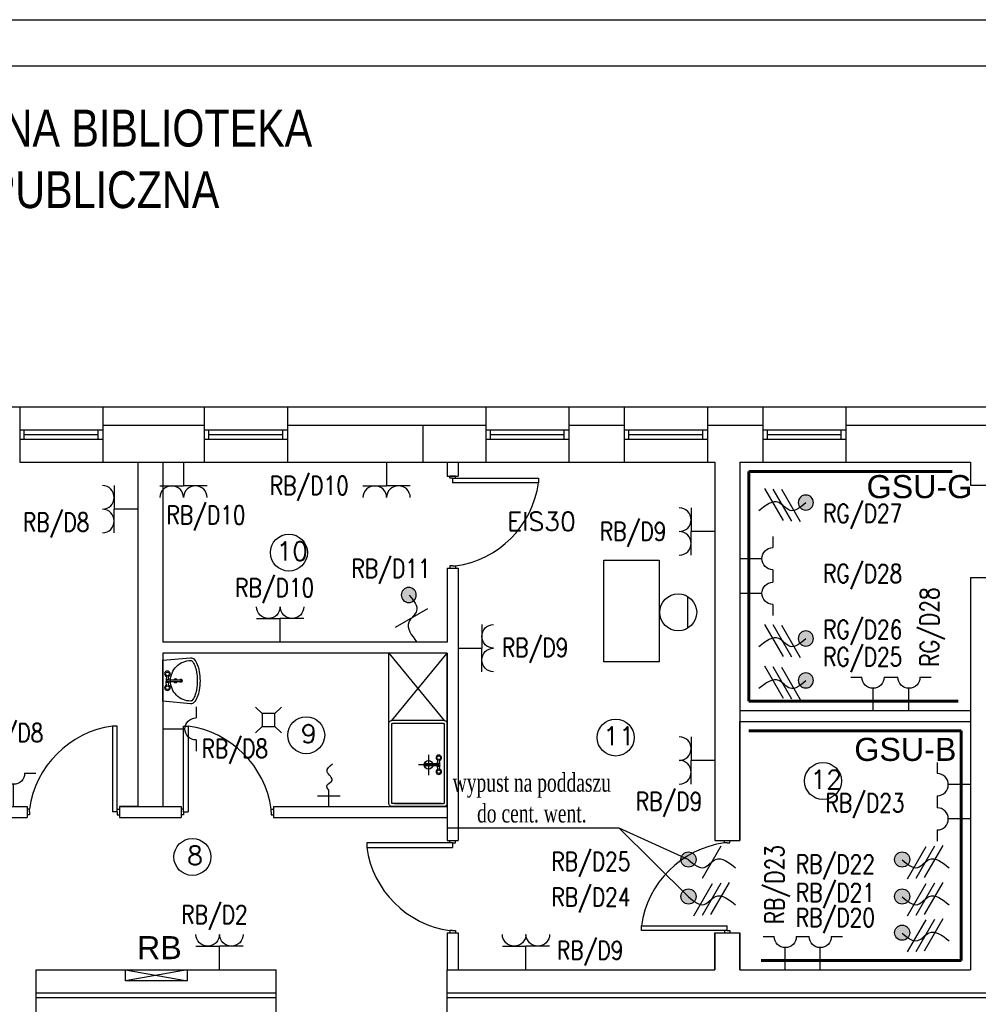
# Model space of a CAD drawing. Header units: inches. Extents: x 6268 to 12323, y 5221 to 42059.
# Tile 84 of 98: x 7491 to 8529, y 34825 to 35892. Entities that reach past the tile are written whole.
import ezdxf
from ezdxf.enums import TextEntityAlignment as Align

# ---------------------------------------------------------------- set-up
doc = ezdxf.new("R2010")
doc.units = ezdxf.units.IN
doc.header["$MEASUREMENT"] = 0
doc.layers.add('1DE-schemat ideowy', color=1, linetype='Continuous', lineweight=40)
doc.layers.add('2DE_NUMEL', color=1, linetype='Continuous', lineweight=20)
doc.layers.add('2DE_OBL2', color=1, linetype='Continuous')
doc.layers.add('CP_LINENORM', color=253, linetype='Continuous')
doc.styles.add('CP_ATTR', font='romans.shx')
doc.styles.add('Romans', font='romans.shx', dxfattribs={"width": 0.7})
doc.styles.get("Standard").update_dxf_attribs({"font": 'txt.shx'})

# ---------------------------------------------------------------- blocks, each defined once
blk = doc.blocks.new('CPEL_2580_1')
h = blk.add_hatch(color=256)
h.paths.add_polyline_path([(0.2, 0, 1), (-0.2, 0, 1)])
h.paths.add_polyline_path([(-0.092, -0.018), (-0.092, -0.018), (-0.092, -0.018), (-0.092, -0.018)], flags=24)
h.paths.add_polyline_path([(-0.092, -0.018), (-0.091, -0.018), (-0.091, -0.018), (-0.092, -0.018)], flags=24)
h.paths.add_polyline_path([(-0.092, -0.019), (-0.091, -0.019), (-0.091, -0.018), (-0.092, -0.018)], flags=24)
h.paths.add_polyline_path([(-0.092, -0.019), (-0.091, -0.019), (-0.091, -0.019), (-0.092, -0.019)], flags=24)
h.paths.add_polyline_path([(-0.092, -0.018), (-0.092, -0.018), (-0.092, -0.018), (-0.092, -0.018)], flags=24)
h.paths.add_polyline_path([(-0.092, -0.019), (-0.092, -0.019), (-0.092, -0.019), (-0.092, -0.019)], flags=24)
h.paths.add_polyline_path([(-0.092, -0.019), (-0.091, -0.019), (-0.091, -0.019), (-0.092, -0.019)], flags=24)
h.paths.add_polyline_path([(-0.092, -0.018), (-0.091, -0.018), (-0.091, -0.018), (-0.092, -0.018)], flags=24)
h.paths.add_polyline_path([(-0.092, -0.018), (-0.091, -0.018), (-0.091, -0.018), (-0.092, -0.018)], flags=24)
h.paths.add_polyline_path([(-0.092, -0.019), (-0.092, -0.019), (-0.092, -0.018), (-0.092, -0.018)], flags=24)
h.paths.add_polyline_path([(-0.092, -0.019), (-0.091, -0.019), (-0.091, -0.018), (-0.092, -0.018)], flags=24)
h.paths.add_polyline_path([(-0.092, -0.018), (-0.092, -0.018), (-0.092, -0.018), (-0.092, -0.018)], flags=24)
blk.add_circle((0, 0), 0.2)
at = {"linetype": 'ByBlock', "style": 'CP_ATTR', "flags": 9}
for tag, p in [('NAME', (-0.092, -0.018)), ('GROUP', (-0.092, -0.018)), ('NUMBER', (-0.092, -0.018)), ('PRODUCER', (-0.092, -0.018)), ('ARTICLE', (-0.092, -0.018)), ('CHARACTER', (-0.092, -0.018)), ('VOLTAGE', (-0.092, -0.019)), ('WEIGHT', (-0.092, -0.018)), ('OTHER', (-0.092, -0.018)), ('PN', (-0.092, -0.018)), ('TEMPERATURE', (-0.092, -0.018)), ('FLOW', (-0.092, -0.018)), ('PRODUCT-TYPE', (-0.092, -0.019)), ('ORDER-NO', (-0.092, -0.019)), ('POWER', (-0.092, -0.019)), ('QUANTITY', (-0.092, -0.019)), ('EQUIPMENT', (-0.092, -0.019)), ('DN', (-0.091, -0.019)), ('PRICE', (-0.091, -0.019))]:
    blk.add_attdef(tag, text='', height=0.00005, dxfattribs=at).set_placement(p, align=Align.MIDDLE_LEFT)
blk = doc.blocks.new('CPEL_25872')
for p in [(0, 0), (-0.4, -0.4), (0.4, -0.4)]:
    blk.add_line(p, (0, -0.4))
for centre, start in [((-0.2, -0.6), 360), ((0.2, -0.6), 0)]:
    blk.add_arc(centre, 0.2, start, 180)
at = {"linetype": 'ByBlock', "style": 'CP_ATTR', "flags": 9}
for tag, p in [('NAME', (-0.092, -0.018)), ('GROUP', (-0.092, -0.018)), ('NUMBER', (-0.092, -0.018)), ('PRODUCER', (-0.092, -0.018)), ('ARTICLE', (-0.092, -0.018)), ('CHARACTER', (-0.092, -0.018)), ('VOLTAGE', (-0.092, -0.019)), ('WEIGHT', (-0.092, -0.018)), ('OTHER', (-0.092, -0.018)), ('PRODUCT-TYPE', (-0.092, -0.019)), ('ORDER-NO', (-0.092, -0.019)), ('POWER', (-0.092, -0.019))]:
    blk.add_attdef(tag, text='', height=0.00005, dxfattribs=at).set_placement(p, align=Align.MIDDLE_LEFT)
blk = doc.blocks.new('CPEL_2588')
for p, q in [((0, 0), (0, -0.4)), ((-0.4, -0.6), (-0.2, -0.6)), ((0.2, -0.6), (0.4, -0.6))]:
    blk.add_line(p, q)
blk.add_arc((0, -0.6), 0.2, 360, 180)
at = {"linetype": 'ByBlock', "style": 'CP_ATTR', "flags": 9}
for tag, p in [('NAME', (-0.092, -0.018)), ('GROUP', (-0.092, -0.018)), ('NUMBER', (-0.092, -0.018)), ('PRODUCER', (-0.092, -0.018)), ('ARTICLE', (-0.092, -0.018)), ('CHARACTER', (-0.092, -0.018)), ('VOLTAGE', (-0.092, -0.019)), ('WEIGHT', (-0.092, -0.018)), ('OTHER', (-0.092, -0.018)), ('PRODUCT-TYPE', (-0.092, -0.019)), ('ORDER-NO', (-0.092, -0.019)), ('POWER', (-0.092, -0.019))]:
    blk.add_attdef(tag, text='', height=0.00005, dxfattribs=at).set_placement(p, align=Align.MIDDLE_LEFT)
blk = doc.blocks.new('cp_num_el')
at = {"linetype": 'ByBlock', "style": 'CP_ATTR', "width": 0.8, "flags": 12}
blk.add_attdef('VAL', (0, 0), '', height=1, dxfattribs=at)

msp = doc.modelspace()

# ---------------------------------------------------------------- linework, layer by layer
at = {"linetype": 'Continuous'}
msp.add_line((6468.073, 35842.31), (12118.073, 35842.31), dxfattribs=at)
for p, q in [((7292.543, 35472.907), (7490.543, 35472.907)), ((7490.543, 35472.907), (7490.543, 35412.907)), ((7490.543, 35472.907), (7580.543, 35472.907)), ((7580.543, 35472.907), (7690.543, 35472.907)), ((7580.543, 35472.907), (7580.543, 35412.907)), ((7690.543, 35472.907), (7690.543, 35412.907)), ((7690.543, 35472.907), (7780.543, 35472.907)), ((7780.543, 35472.907), (7995.543, 35472.907)), ((7780.543, 35472.907), (7780.543, 35412.907)), ((7995.543, 35472.907), (7995.543, 35412.907)), ((7995.543, 35472.907), (8085.543, 35472.907)), ((8085.543, 35472.907), (8145.543, 35472.907)), ((8085.543, 35472.907), (8085.543, 35412.907)), ((8145.543, 35472.907), (8145.543, 35412.907)), ((8145.543, 35472.907), (8235.543, 35472.907)), ((8235.543, 35472.907), (8295.543, 35472.907)), ((8235.543, 35472.907), (8235.543, 35412.907)), ((8295.543, 35472.907), (8295.543, 35412.907)), ((8295.543, 35472.907), (8385.543, 35472.907)), ((8385.543, 35472.907), (8580.543, 35472.907)), ((8385.543, 35472.907), (8385.543, 35412.907)), ((7580.543, 35452.907), (7690.543, 35452.907)), ((7780.543, 35452.907), (7995.543, 35452.907)), ((7927.543, 35412.907), (7927.543, 35452.907)), ((8085.543, 35452.907), (8145.543, 35452.907)), ((8235.543, 35452.907), (8295.543, 35452.907)), ((8385.543, 35452.907), (8560.543, 35452.907)), ((7490.543, 35447.907), (7580.543, 35447.907)), ((7495.543, 35437.907), (7495.543, 35447.907)), ((7495.543, 35442.907), (7575.543, 35442.907)), ((7575.543, 35437.907), (7575.543, 35447.907)), ((7690.543, 35447.907), (7780.543, 35447.907)), ((7695.543, 35437.907), (7695.543, 35447.907)), ((7695.543, 35442.907), (7775.543, 35442.907)), ((7775.543, 35437.907), (7775.543, 35447.907)), ((7995.543, 35447.907), (8085.543, 35447.907)), ((8000.543, 35437.907), (8000.543, 35447.907)), ((8000.543, 35442.907), (8080.543, 35442.907)), ((8080.543, 35437.907), (8080.543, 35447.907)), ((8145.543, 35447.907), (8235.543, 35447.907)), ((8150.543, 35437.907), (8150.543, 35447.907)), ((8150.543, 35442.907), (8230.543, 35442.907)), ((8230.543, 35437.907), (8230.543, 35447.907)), ((8295.543, 35447.907), (8385.543, 35447.907)), ((8300.543, 35437.907), (8300.543, 35447.907)), ((8300.543, 35442.907), (8380.543, 35442.907)), ((8380.543, 35437.907), (8380.543, 35447.907)), ((7490.543, 35437.907), (7580.543, 35437.907)), ((7490.543, 35437.907), (7495.543, 35437.907)), ((7690.543, 35437.907), (7780.543, 35437.907)), ((7690.543, 35437.907), (7695.543, 35437.907)), ((7995.543, 35437.907), (8085.543, 35437.907)), ((7995.543, 35437.907), (8000.543, 35437.907)), ((8145.543, 35437.907), (8235.543, 35437.907)), ((8145.543, 35437.907), (8150.543, 35437.907)), ((8295.543, 35437.907), (8385.543, 35437.907)), ((8295.543, 35437.907), (8300.543, 35437.907)), ((7490.543, 35412.907), (7580.543, 35412.907)), ((7580.543, 35412.907), (7618.543, 35412.907)), ((7580.543, 35412.907), (7618.543, 35412.907)), ((7618.543, 35412.907), (7618.543, 35310.907)), ((7618.543, 35412.907), (7618.543, 35310.907)), ((7618.543, 35412.907), (7645.543, 35412.907)), ((7645.543, 35412.907), (7690.543, 35412.907)), ((7645.543, 35412.907), (7645.543, 35310.907)), ((7645.543, 35412.907), (7690.543, 35412.907)), ((7690.543, 35412.907), (7780.543, 35412.907)), ((7780.543, 35412.907), (7995.543, 35412.907)), ((7780.543, 35412.907), (7995.543, 35412.907)), ((7953.543, 35412.907), (7953.543, 35397.907)), ((7953.543, 35412.907), (7953.543, 35397.907)), ((7965.543, 35412.907), (7965.543, 35397.907)), ((7995.543, 35412.907), (8085.543, 35412.907)), ((8085.543, 35412.907), (8145.543, 35412.907)), ((8145.543, 35412.907), (8235.543, 35412.907)), ((8235.543, 35412.907), (8243.543, 35412.907)), ((8243.543, 35412.907), (8243.543, 35002.907)), ((8270.543, 35412.907), (8295.543, 35412.907)), ((8270.543, 35412.907), (8270.543, 35002.907)), ((8295.543, 35412.907), (8385.543, 35412.907)), ((8385.543, 35412.907), (8520.543, 35412.907)), ((8520.543, 35412.907), (8520.543, 35387.907)), ((8520.543, 35412.907), (8520.543, 35387.907)), ((7953.543, 35397.907), (7965.543, 35397.907)), ((7956.543, 35395.407), (7956.543, 35397.907)), ((7962.543, 35397.907), (7956.543, 35397.907)), ((7962.543, 35395.407), (7962.543, 35397.907)), ((7959.543, 35395.407), (7956.543, 35395.407)), ((7959.543, 35395.407), (7959.543, 35390.407)), ((7959.543, 35395.407), (7962.543, 35395.407)), ((8052.543, 35390.407), (7959.543, 35390.407)), ((7962.543, 35395.407), (8052.543, 35395.407)), ((8052.543, 35395.407), (8052.543, 35390.407)), ((8520.543, 35387.907), (8580.543, 35387.907)), ((7645.543, 35314.424), (7645.543, 35217.907)), ((7618.543, 35310.907), (7618.543, 35039.907)), ((8123.416, 35196.573), (8123.416, 35306.573)), ((8123.416, 35306.573), (8183.416, 35306.573)), ((8183.416, 35306.573), (8183.416, 35196.573)), ((7953.543, 35297.907), (7953.543, 35217.907)), ((7953.543, 35297.907), (7965.543, 35297.907)), ((7959.543, 35300.407), (7956.543, 35300.407)), ((7956.543, 35300.407), (7956.543, 35297.907)), ((7959.543, 35300.407), (7962.543, 35300.407)), ((7962.543, 35300.407), (7962.543, 35297.907)), ((7965.543, 35297.907), (7965.543, 35002.907)), ((8520.543, 35287.907), (8520.543, 34862.907)), ((8520.543, 35287.907), (8580.543, 35287.907)), ((8214.307, 35233.082), (8214.307, 35267.311)), ((7953.543, 35217.907), (7645.543, 35217.907)), ((7645.543, 35205.907), (7645.543, 35039.907)), ((7953.543, 35205.907), (7645.543, 35205.907)), ((7890.543, 35129.907), (7890.543, 35205.907)), ((7890.543, 35205.907), (7950.543, 35132.907)), ((7893.543, 35132.907), (7953.543, 35205.907)), ((7953.543, 35205.907), (7953.543, 35002.907)), ((7953.543, 35039.907), (7953.543, 35205.907)), ((8183.416, 35196.573), (8123.416, 35196.573)), ((7649.673, 35181.728), (7649.31, 35176.877)), ((7649.673, 35170.327), (7649.31, 35175.178)), ((7651.418, 35181.728), (7651.782, 35176.877)), ((7651.782, 35175.178), (7651.418, 35170.327)), ((7664.746, 35177.277), (7665.626, 35177.277)), ((7953.543, 35113.196), (7953.543, 35157.446)), ((7953.543, 35113.196), (7953.543, 35157.446)), ((7746.094, 35147.598), (7753.094, 35140.598)), ((7774.094, 35147.598), (7767.094, 35140.598)), ((8270.543, 35143.907), (8520.543, 35143.907)), ((7767.094, 35140.598), (7753.094, 35140.598)), ((7753.094, 35140.598), (7753.094, 35126.598)), ((7767.094, 35126.598), (7767.094, 35140.598)), ((7950.543, 35132.907), (7893.543, 35132.907)), ((8270.543, 35002.907), (8270.543, 35131.907)), ((8270.543, 35131.907), (8520.543, 35131.907)), ((7596.043, 35126.907), (7591.043, 35126.907)), ((7591.043, 35126.907), (7591.043, 35033.907)), ((7596.043, 35036.907), (7596.043, 35126.907)), ((7668.043, 35036.907), (7668.043, 35126.907)), ((7668.043, 35126.907), (7673.043, 35126.907)), ((7673.043, 35126.907), (7673.043, 35033.907)), ((7746.094, 35119.598), (7753.094, 35126.598)), ((7753.094, 35126.598), (7767.094, 35126.598)), ((7774.094, 35119.598), (7767.094, 35126.598)), ((7890.543, 35042.907), (7890.543, 35129.907)), ((7890.543, 35084.907), (7890.543, 35126.907)), ((7893.543, 35084.907), (7893.543, 35129.157)), ((7949.793, 35129.907), (7894.293, 35129.907)), ((7950.543, 35129.157), (7950.543, 35043.657)), ((7953.543, 35071.946), (7953.543, 35113.196)), ((7933.293, 35095.814), (7933.293, 35073.731)), ((7943.307, 35085.927), (7943.671, 35090.778)), ((7945.779, 35085.927), (7945.416, 35090.778)), ((7890.543, 35042.907), (7890.543, 35084.907)), ((7893.543, 35043.657), (7893.543, 35084.907)), ((7944.523, 35084.907), (7922.687, 35084.907)), ((7930.343, 35083.827), (7929.463, 35083.827)), ((7943.671, 35079.377), (7943.307, 35084.228)), ((7945.416, 35079.377), (7945.779, 35084.228)), ((7825.362, 35040.289), (7825.362, 35057.558)), ((7813.008, 35051.273), (7837.715, 35051.273)), ((7323.543, 35039.907), (7498.543, 35039.907)), ((7498.543, 35039.907), (7498.543, 35027.907)), ((7501.043, 35036.907), (7498.543, 35036.907)), ((7501.043, 35033.907), (7501.043, 35036.907)), ((7596.043, 35033.907), (7596.043, 35036.907)), ((7596.043, 35036.907), (7598.543, 35036.907)), ((7598.543, 35039.907), (7665.543, 35039.907)), ((7618.543, 35039.907), (7598.543, 35039.907)), ((7598.543, 35039.907), (7598.543, 35027.907)), ((7598.543, 35036.907), (7598.543, 35030.907)), ((7645.543, 35039.907), (7665.543, 35039.907)), ((7665.543, 35039.907), (7665.543, 35027.907)), ((7668.043, 35036.907), (7665.543, 35036.907)), ((7665.543, 35036.907), (7665.543, 35030.907)), ((7668.043, 35033.907), (7668.043, 35036.907)), ((7763.043, 35033.907), (7763.043, 35036.907)), ((7763.043, 35036.907), (7765.543, 35036.907)), ((7765.543, 35039.907), (7953.543, 35039.907)), ((7765.543, 35039.907), (7765.543, 35027.907)), ((7950.543, 35039.907), (7893.543, 35039.907)), ((7947.543, 35042.907), (7894.293, 35042.907)), ((7896.543, 35042.907), (7949.793, 35042.907)), ((7323.543, 35027.907), (7498.543, 35027.907)), ((7501.043, 35030.907), (7498.543, 35030.907)), ((7501.043, 35033.907), (7501.043, 35030.907)), ((7596.043, 35033.907), (7591.043, 35033.907)), ((7596.043, 35033.907), (7596.043, 35030.907)), ((7596.043, 35030.907), (7598.543, 35030.907)), ((7598.543, 35027.907), (7665.543, 35027.907)), ((7668.043, 35030.907), (7665.543, 35030.907)), ((7668.043, 35033.907), (7673.043, 35033.907)), ((7668.043, 35033.907), (7668.043, 35030.907)), ((7763.043, 35033.907), (7763.043, 35030.907)), ((7763.043, 35030.907), (7765.543, 35030.907)), ((7765.543, 35027.907), (7953.543, 35027.907)), ((7953.543, 35027.907), (7953.543, 35002.907)), ((7953.543, 35002.907), (7965.543, 35002.907)), ((7956.543, 35000.407), (7956.543, 35002.907)), ((7956.543, 35002.907), (7962.543, 35002.907)), ((7962.543, 35000.407), (7962.543, 35002.907)), ((8243.543, 35002.907), (8270.543, 35002.907)), ((8254.043, 35000.407), (8254.043, 35002.907)), ((8260.043, 35000.407), (8260.043, 35002.907)), ((7956.543, 35000.407), (7866.543, 35000.407)), ((7866.543, 35000.407), (7866.543, 34995.407)), ((7866.543, 34995.407), (7959.543, 34995.407)), ((7959.543, 35000.407), (7956.543, 35000.407)), ((7959.543, 35000.407), (7959.543, 34995.407)), ((7959.543, 35000.407), (7962.543, 35000.407)), ((8257.043, 35000.407), (8254.043, 35000.407)), ((8257.043, 35000.407), (8260.043, 35000.407)), ((8164.043, 34905.407), (8164.043, 34910.407)), ((8164.043, 34910.407), (8257.043, 34910.407)), ((8257.043, 34905.407), (8257.043, 34910.407)), ((7953.543, 34902.907), (7953.543, 34862.907)), ((7953.543, 34902.907), (7965.543, 34902.907)), ((7959.543, 34905.407), (7956.543, 34905.407)), ((7956.543, 34905.407), (7956.543, 34902.907)), ((7959.543, 34905.407), (7962.543, 34905.407)), ((7962.543, 34905.407), (7962.543, 34902.907)), ((7965.543, 34902.907), (7965.543, 34862.907)), ((8254.043, 34905.407), (8164.043, 34905.407)), ((8243.543, 34902.907), (8243.543, 34862.907)), ((8243.543, 34862.907), (8243.543, 34902.907)), ((8243.543, 34902.907), (8270.543, 34902.907)), ((8257.043, 34905.407), (8254.043, 34905.407)), ((8254.043, 34905.407), (8254.043, 34902.907)), ((8254.043, 34902.907), (8260.043, 34902.907)), ((8257.043, 34905.407), (8260.043, 34905.407)), ((8260.043, 34905.407), (8260.043, 34902.907)), ((8270.543, 34902.907), (8270.543, 34862.907)), ((8270.543, 34862.907), (8270.543, 34902.907)), ((7508.543, 34862.907), (7618.543, 34862.907)), ((7508.543, 34794.907), (7508.543, 34862.907)), ((7611.543, 34862.907), (7638.543, 34862.907)), ((7618.543, 34862.907), (7645.543, 34862.907)), ((7645.543, 34862.907), (7768.543, 34862.907)), ((7768.543, 34794.907), (7768.543, 34862.907)), ((7953.543, 34862.907), (8243.543, 34862.907)), ((7953.543, 34794.907), (7953.543, 34862.907)), ((8270.543, 34862.907), (8520.543, 34862.907)), ((7508.543, 34837.907), (7768.543, 34837.907)), ((7508.543, 34832.907), (7768.543, 34832.907)), ((7953.543, 34837.907), (8560.543, 34837.907)), ((7953.543, 34832.907), (8560.543, 34832.907))]:
    msp.add_line(p, q)
for points in [[(7675.503, 35151.046), (7645.543, 35153.786), (7645.543, 35198.268), (7675.503, 35201.009, -0.02280923), (7675.91, 35201.027, -0.20345275), (7679.128, 35199.661, -0.09716323), (7682.981, 35193.705, -0.05413092), (7685.071, 35186.221, -0.04107152), (7685.91, 35176.027, -0.04107152), (7685.071, 35165.833, -0.05413092), (7682.981, 35158.35, -0.09716323), (7679.128, 35152.393, -0.20345275), (7675.91, 35151.027, -0.20345275)], [(7675.776, 35198.021, -0.02280923), (7675.91, 35198.027, -0.20345275), (7676.97, 35197.578, -0.09716323), (7680.196, 35192.591, -0.05413092), (7682.112, 35185.731, -0.04107152), (7682.91, 35176.027, -0.04107152), (7682.112, 35166.324, -0.05413092), (7680.196, 35159.464, -0.09716323), (7676.97, 35154.477, -0.20345275), (7675.91, 35154.027, -0.0984914), (7667.491, 35155.702, -0.0984914), (7660.354, 35160.471, -0.0984914), (7655.585, 35167.608, -0.0984914), (7653.91, 35176.027, -0.0984914), (7655.585, 35184.446, -0.0984914), (7660.354, 35191.584, -0.0984914), (7667.491, 35196.353, -0.0984914), (7675.91, 35198.027)], [(7665.028, 35176.818, 0.10454597), (7664.746, 35176.877), (7650.546, 35176.877, 1), (7650.546, 35175.177), (7664.746, 35175.177, 0.10454597), (7665.028, 35175.237)], [(7663.888, 35175.177, 0.00914131), (7663.919, 35175.143, 0.10079648), (7664.302, 35174.871, 0.10454597), (7664.746, 35174.777, 0.10454597), (7665.19, 35174.871)], [(7665.19, 35177.183, 0.10454597), (7664.746, 35177.277, 0.10454597), (7664.302, 35177.183, 0.10079648), (7663.919, 35176.911)], [(7664.746, 35174.777), (7665.626, 35174.777, 0.10454597), (7666.07, 35174.871, 0.10079648), (7666.453, 35175.143, 0.09591072), (7666.706, 35175.545, 0.09272045), (7666.796, 35176.027, 0.09272045), (7666.706, 35176.509, 0.09591072), (7666.453, 35176.911, 0.10079648), (7666.07, 35177.183)], [(7665.916, 35176.027, 0.09272045), (7665.826, 35176.509, 0.09591072), (7665.573, 35176.911, 0.10079648), (7665.19, 35177.183)], [(7665.19, 35174.871, 0.10079648), (7665.573, 35175.143, 0.09591072), (7665.826, 35175.545)], [(7930.343, 35086.327), (7929.463, 35086.327, 0.10454597), (7929.019, 35086.234, 0.10079648), (7928.636, 35085.961, 0.09591072), (7928.383, 35085.56, 0.09272045), (7928.293, 35085.077, 0.09272045), (7928.383, 35084.595, 0.09591072), (7928.636, 35084.193, 0.10079648), (7929.019, 35083.921)], [(7929.173, 35085.077, 0.09272045), (7929.263, 35084.595, 0.09591072), (7929.516, 35084.193, 0.10079648), (7929.899, 35083.921)], [(7929.899, 35086.234, 0.10079648), (7929.516, 35085.961, 0.09591072), (7929.263, 35085.56)], [(7931.201, 35085.927, 0.00914131), (7931.17, 35085.961, 0.10079648), (7930.787, 35086.234, 0.10454597), (7930.343, 35086.327, 0.10454597), (7929.899, 35086.234)], [(7929.899, 35083.921, 0.10454597), (7930.343, 35083.827, 0.10454597), (7930.787, 35083.921, 0.10079648), (7931.17, 35084.193)], [(7930.061, 35084.287, 0.10454597), (7930.343, 35084.227), (7944.543, 35084.227, 1), (7944.543, 35085.927), (7930.343, 35085.927, 0.10454597), (7930.061, 35085.868)]]:
    msp.add_lwpolyline(points, format="xyb")
for centre, radius in [((7782.199, 35314.86), 20), ((8203.959, 35250.197), 20), ((7650.546, 35183.527), 2), ((7650.546, 35168.527), 2), ((7800.948, 35117.011), 20), ((8136.186, 35114.507), 20), ((7933.293, 35084.907), 4.65), ((7944.543, 35092.577), 2), ((7944.543, 35077.577), 2), ((8360.788, 35067.452), 20), ((7677.623, 34985.116), 20)]:
    msp.add_circle(centre, radius)
for centre, radius, start, end in [((7947.952, 35404.999), 105.604, 277.942007, 352.057993), ((7650.546, 35183.527), 3, 288.479544, 251.520456), ((7650.546, 35176.027), 1.5, 34.518103, 325.481897), ((7659.41, 35176.027), 2, 25.150661, 154.849339), ((7659.41, 35176.027), 2, 205.150661, 334.849339), ((7664.83, 35176.058), 1.248, 136.896534, 138.991514), ((7664.713, 35176.106), 0.778, 43.103466, 66.126548), ((7664.713, 35175.948), 0.778, 293.873452, 316.896534), ((7664.662, 35176.058), 0.848, 21.189371, 43.103466), ((7664.662, 35175.996), 0.848, 316.896534, 338.810629), ((7664.582, 35176.027), 0.934, 0, 21.189371), ((7664.582, 35176.027), 0.934, 338.810629, 0), ((7665.626, 35176.18), 1.097, 66.126548, 90), ((7664.582, 35176.027), 1.334, 338.810629, 0), ((7650.546, 35168.527), 3, 108.479544, 71.520456), ((7605.635, 35022.316), 105.604, 97.942007, 172.057986), ((7658.452, 35022.316), 105.604, 7.942021, 82.057993), ((7944.543, 35092.577), 3, 288.479544, 251.520456), ((7929.463, 35084.924), 1.097, 246.126548, 270), ((7930.507, 35085.077), 1.334, 158.810629, 180), ((7930.507, 35085.077), 0.934, 158.810629, 180), ((7930.507, 35085.077), 0.934, 180, 201.189371), ((7930.427, 35085.108), 0.848, 136.896534, 158.810629), ((7930.427, 35085.046), 0.848, 201.189371, 223.103466), ((7930.376, 35085.156), 0.778, 113.873452, 136.896534), ((7930.376, 35084.998), 0.778, 223.103466, 246.126548), ((7930.259, 35085.046), 1.248, 316.896534, 318.991514), ((7944.543, 35077.577), 3, 108.479544, 71.520456), ((7944.543, 35085.077), 1.5, 214.518103, 145.481897), ((7971.135, 35009.999), 105.604, 187.942007, 262.058006), ((8268.635, 34895.816), 105.604, 97.942007, 172.057993)]:
    msp.add_arc(centre, radius, start, end)
at = {"extrusion": (0, 0, -1)}
for centre, radius, start, end in [((-7893.543, 35129.907), 3, 0, 90), ((-7950.543, 35129.907), 3, 90, 180), ((-7894.293, 35129.157), 0.75, 0, 90), ((-7949.793, 35129.157), 0.75, 90, 180), ((-7893.543, 35042.907), 3, 270, 0), ((-7894.293, 35043.657), 0.75, 270, 0), ((-7949.793, 35043.657), 0.75, 180, 270), ((-7950.543, 35042.907), 3, 180, 270)]:
    msp.add_arc(centre, radius, start, end, dxfattribs=at)
msp.add_spline([(7825.362, 35057.558), (7823.109, 35062.246), (7829.054, 35067.931), (7823.637, 35077.714), (7829.318, 35086.043)], degree=3)
at = {"layer": '1DE-schemat ideowy', "color": 1, "lineweight": 60}
for p, q in [((8500.747, 35402.907), (8280.543, 35402.907)), ((8280.543, 35402.907), (8280.543, 35153.907)), ((8280.543, 35153.907), (8507.185, 35153.907)), ((8280.543, 35121.907), (8510.543, 35121.907)), ((8510.543, 35121.907), (8510.543, 34872.907)), ((8510.543, 34872.907), (8293.746, 34872.907))]:
    msp.add_line(p, q, dxfattribs=at)
at = {"layer": '1DE-schemat ideowy', "color": 7, "lineweight": -3}
for p, q in [((7954.513, 35016.653), (8139.568, 35016.653)), ((8139.568, 35016.653), (8215.243, 34941.917)), ((8139.568, 35016.653), (8215.092, 34982.376))]:
    msp.add_line(p, q, dxfattribs=at)
at = {"layer": '1DE-schemat ideowy', "lineweight": 30}
for p, q in [((7671.893, 34862.907), (7605.193, 34850.904)), ((7605.193, 34862.907), (7671.893, 34850.904))]:
    msp.add_line(p, q, dxfattribs=at)
msp.add_lwpolyline([(7671.893, 34862.907), (7671.893, 34850.904), (7605.193, 34850.904), (7605.193, 34862.907)], close=True, dxfattribs=at)
at = {"layer": '2DE_OBL2', "ltscale": 0.5}
for p, q in [((8317.891, 35349.561), (8297.697, 35384.452)), ((8327.131, 35348.904), (8306.937, 35383.795)), ((8336.371, 35348.248), (8316.177, 35383.139)), ((7932.284, 35253.849), (7897.392, 35233.655)), ((8317.891, 35202.243), (8297.697, 35237.134)), ((8327.131, 35201.586), (8306.937, 35236.477)), ((8336.371, 35200.929), (8316.177, 35235.821)), ((8317.891, 35156.823), (8297.697, 35191.714)), ((8327.131, 35156.166), (8306.937, 35191.057)), ((8336.371, 35155.51), (8316.177, 35190.401)), ((8230.18, 34962.145), (8250.374, 34997.036)), ((8452.373, 34961.489), (8472.566, 34996.38)), ((8461.613, 34962.145), (8481.806, 34997.036)), ((8470.853, 34962.802), (8491.046, 34997.693)), ((8220.94, 34921.4), (8241.134, 34956.291)), ((8230.18, 34922.056), (8250.374, 34956.948)), ((8239.42, 34922.713), (8259.614, 34957.604)), ((8452.373, 34921.4), (8472.566, 34956.291)), ((8461.613, 34922.056), (8481.806, 34956.948)), ((8470.853, 34922.713), (8491.046, 34957.604)), ((8452.373, 34882.178), (8472.566, 34917.069)), ((8461.613, 34882.834), (8481.806, 34917.725)), ((8470.853, 34883.491), (8491.046, 34918.382))]:
    msp.add_line(p, q, dxfattribs=at)
for points in [[(8342.068, 35368.765), (8325.21, 35360.604), (8312.856, 35369.106), (8291.19, 35360.282)], [(7912.423, 35268.786), (7920.583, 35251.927), (7912.081, 35239.573), (7920.906, 35217.907)], [(8342.068, 35221.447), (8325.21, 35213.286), (8312.856, 35221.788), (8291.19, 35212.964)], [(8342.068, 35176.027), (8325.21, 35167.866), (8312.856, 35176.369), (8291.19, 35167.544)], [(8215.243, 34982.006), (8232.102, 34973.845), (8244.456, 34982.348), (8266.122, 34973.523)], [(8446.675, 34982.006), (8463.534, 34973.845), (8475.888, 34982.348), (8497.554, 34973.523)], [(8215.243, 34941.917), (8232.102, 34933.756), (8244.456, 34942.259), (8266.122, 34933.434)], [(8446.675, 34941.917), (8463.534, 34933.756), (8475.888, 34942.259), (8497.554, 34933.434)], [(8446.675, 34902.695), (8463.534, 34894.534), (8475.888, 34903.037), (8497.554, 34894.212)]]:
    msp.add_spline(points, degree=3, dxfattribs=at)
at = {"layer": 'CP_LINENORM', "linetype": 'Continuous'}
msp.add_line((6268.073, 35892.31), (12168.073, 35892.31), dxfattribs=at)

# ---------------------------------------------------------------- block references
at = {"layer": '2DE_NUMEL'}
ref = msp.add_blockref('cp_num_el', (7761.357, 35394.808), dxfattribs=dict(at, xscale=-20, yscale=20, zscale=15, rotation=179.9999999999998))
ref.add_attrib('VAL', 'RB/D10', (7761.357, 35377.608), dxfattribs={"layer": '0', "linetype": 'ByBlock', "height": 20, "rotation": 720, "style": 'CP_ATTR', "width": 0.8, "flags": 12})
ref = msp.add_blockref('cp_num_el', (7649.475, 35362.869), dxfattribs=dict(at, xscale=-20, yscale=20, zscale=15, rotation=179.9999999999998))
ref.add_attrib('VAL', 'RB/D10', (7649.475, 35345.669), dxfattribs={"layer": '0', "linetype": 'ByBlock', "height": 20, "rotation": 720, "style": 'CP_ATTR', "width": 0.8, "flags": 12})
ref = msp.add_blockref('cp_num_el', (8360.913, 35364.636), dxfattribs=dict(at, xscale=-20, yscale=20, zscale=15, rotation=179.9999999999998))
ref.add_attrib('VAL', 'RG/D27', (8360.913, 35347.436), dxfattribs={"layer": '0', "linetype": 'ByBlock', "height": 20, "rotation": 720, "style": 'CP_ATTR', "width": 0.8, "flags": 12})
ref = msp.add_blockref('cp_num_el', (7493.958, 35355.061), dxfattribs=dict(at, xscale=-20, yscale=20, zscale=15, rotation=179.9999999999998))
ref.add_attrib('VAL', 'RB/D8', (7493.958, 35337.861), dxfattribs={"layer": '0', "linetype": 'ByBlock', "height": 20, "rotation": 720, "style": 'CP_ATTR', "width": 0.8, "flags": 12})
ref = msp.add_blockref('cp_num_el', (8118.994, 35345.083), dxfattribs=dict(at, xscale=-20, yscale=20, zscale=15, rotation=179.9999999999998))
ref.add_attrib('VAL', 'RB/D9', (8118.994, 35327.883), dxfattribs={"layer": '0', "linetype": 'ByBlock', "height": 20, "rotation": 720, "style": 'CP_ATTR', "width": 0.8, "flags": 12})
ref = msp.add_blockref('cp_num_el', (7849.905, 35304.92), dxfattribs=dict(at, xscale=-20, yscale=20, zscale=15, rotation=179.9999999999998))
ref.add_attrib('VAL', 'RB/D11', (7849.905, 35287.72), dxfattribs={"layer": '0', "linetype": 'ByBlock', "height": 20, "rotation": 720, "style": 'CP_ATTR', "width": 0.8, "flags": 12})
ref = msp.add_blockref('cp_num_el', (8360.913, 35299.339), dxfattribs=dict(at, xscale=-20, yscale=20, zscale=15, rotation=179.9999999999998))
ref.add_attrib('VAL', 'RG/D28', (8360.913, 35282.139), dxfattribs={"layer": '0', "linetype": 'ByBlock', "height": 20, "rotation": 720, "style": 'CP_ATTR', "width": 0.8, "flags": 12})
ref = msp.add_blockref('cp_num_el', (7723.872, 35284.074), dxfattribs=dict(at, xscale=-20, yscale=20, zscale=15, rotation=179.9999999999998))
ref.add_attrib('VAL', 'RB/D10', (7723.872, 35266.874), dxfattribs={"layer": '0', "linetype": 'ByBlock', "height": 20, "rotation": 720, "style": 'CP_ATTR', "width": 0.8, "flags": 12})
ref = msp.add_blockref('cp_num_el', (8468.937, 35191.461), dxfattribs=dict(at, xscale=-20, yscale=20, zscale=15, rotation=269.9999999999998))
ref.add_attrib('VAL', 'RG/D28', (8486.137, 35191.461), dxfattribs={"layer": '0', "linetype": 'ByBlock', "height": 20, "rotation": 810, "style": 'CP_ATTR', "width": 0.8, "flags": 12})
ref = msp.add_blockref('cp_num_el', (8360.913, 35238.853), dxfattribs=dict(at, xscale=-20, yscale=20, zscale=15, rotation=179.9999999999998))
ref.add_attrib('VAL', 'RG/D26', (8360.913, 35221.653), dxfattribs={"layer": '0', "linetype": 'ByBlock', "height": 20, "rotation": 720, "style": 'CP_ATTR', "width": 0.8, "flags": 12})
ref = msp.add_blockref('cp_num_el', (8012.85, 35219.24), dxfattribs=dict(at, xscale=-20, yscale=20, zscale=15, rotation=179.9999999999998))
ref.add_attrib('VAL', 'RB/D9', (8012.85, 35202.04), dxfattribs={"layer": '0', "linetype": 'ByBlock', "height": 20, "rotation": 720, "style": 'CP_ATTR', "width": 0.8, "flags": 12})
ref = msp.add_blockref('cp_num_el', (8360.913, 35209.243), dxfattribs=dict(at, xscale=-20, yscale=20, zscale=15, rotation=179.9999999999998))
ref.add_attrib('VAL', 'RG/D25', (8360.913, 35192.043), dxfattribs={"layer": '0', "linetype": 'ByBlock', "height": 20, "rotation": 720, "style": 'CP_ATTR', "width": 0.8, "flags": 12})
ref = msp.add_blockref('cp_num_el', (7444.19, 35126.905), dxfattribs=dict(at, xscale=-20, yscale=20, zscale=15, rotation=179.9999999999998))
ref.add_attrib('VAL', 'RB/D8', (7444.19, 35109.705), dxfattribs={"layer": '0', "linetype": 'ByBlock', "height": 20, "rotation": 720, "style": 'CP_ATTR', "width": 0.8, "flags": 12})
ref = msp.add_blockref('cp_num_el', (7687.576, 35109.88), dxfattribs=dict(at, xscale=-20, yscale=20, zscale=15, rotation=179.9999999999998))
ref.add_attrib('VAL', 'RB/D8', (7687.576, 35092.68), dxfattribs={"layer": '0', "linetype": 'ByBlock', "height": 20, "rotation": 720, "style": 'CP_ATTR', "width": 0.8, "flags": 12})
ref = msp.add_blockref('cp_num_el', (8157.925, 35052.539), dxfattribs=dict(at, xscale=-20, yscale=20, zscale=15, rotation=179.9999999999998))
ref.add_attrib('VAL', 'RB/D9', (8157.925, 35035.339), dxfattribs={"layer": '0', "linetype": 'ByBlock', "height": 20, "rotation": 720, "style": 'CP_ATTR', "width": 0.8, "flags": 12})
ref = msp.add_blockref('cp_num_el', (8363.407, 35050.923), dxfattribs=dict(at, xscale=-20, yscale=20, zscale=15, rotation=179.9999999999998))
ref.add_attrib('VAL', 'RB/D23', (8363.407, 35033.723), dxfattribs={"layer": '0', "linetype": 'ByBlock', "height": 20, "rotation": 720, "style": 'CP_ATTR', "width": 0.8, "flags": 12})
ref = msp.add_blockref('cp_num_el', (8066.463, 34987.451), dxfattribs=dict(at, xscale=-20, yscale=20, zscale=15, rotation=179.9999999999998))
ref.add_attrib('VAL', 'RB/D25', (8066.463, 34970.251), dxfattribs={"layer": '0', "linetype": 'ByBlock', "height": 20, "rotation": 720, "style": 'CP_ATTR', "width": 0.8, "flags": 12})
ref = msp.add_blockref('cp_num_el', (8301.078, 34912.373), dxfattribs=dict(at, xscale=-20, yscale=20, zscale=15, rotation=269.9999999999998))
ref.add_attrib('VAL', 'RB/D23', (8318.278, 34912.373), dxfattribs={"layer": '0', "linetype": 'ByBlock', "height": 20, "rotation": 810, "style": 'CP_ATTR', "width": 0.8, "flags": 12})
ref = msp.add_blockref('cp_num_el', (8331.313, 34984.51), dxfattribs=dict(at, xscale=-20, yscale=20, zscale=15, rotation=179.9999999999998))
ref.add_attrib('VAL', 'RB/D22', (8331.313, 34967.31), dxfattribs={"layer": '0', "linetype": 'ByBlock', "height": 20, "rotation": 720, "style": 'CP_ATTR', "width": 0.8, "flags": 12})
ref = msp.add_blockref('cp_num_el', (8066.463, 34948.879), dxfattribs=dict(at, xscale=-20, yscale=20, zscale=15, rotation=179.9999999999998))
ref.add_attrib('VAL', 'RB/D24', (8066.463, 34931.679), dxfattribs={"layer": '0', "linetype": 'ByBlock', "height": 20, "rotation": 720, "style": 'CP_ATTR', "width": 0.8, "flags": 12})
ref = msp.add_blockref('cp_num_el', (8331.313, 34953.653), dxfattribs=dict(at, xscale=-20, yscale=20, zscale=15, rotation=179.9999999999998))
ref.add_attrib('VAL', 'RB/D21', (8331.313, 34936.453), dxfattribs={"layer": '0', "linetype": 'ByBlock', "height": 20, "rotation": 720, "style": 'CP_ATTR', "width": 0.8, "flags": 12})
ref = msp.add_blockref('cp_num_el', (7665.503, 34929.892), dxfattribs=dict(at, xscale=-20, yscale=20, zscale=15, rotation=179.9999999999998))
ref.add_attrib('VAL', 'RB/D2', (7665.503, 34912.692), dxfattribs={"layer": '0', "linetype": 'ByBlock', "height": 20, "rotation": 720, "style": 'CP_ATTR', "width": 0.8, "flags": 12})
ref = msp.add_blockref('cp_num_el', (8331.313, 34926.609), dxfattribs=dict(at, xscale=-20, yscale=20, zscale=15, rotation=179.9999999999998))
ref.add_attrib('VAL', 'RB/D20', (8331.313, 34909.409), dxfattribs={"layer": '0', "linetype": 'ByBlock', "height": 20, "rotation": 720, "style": 'CP_ATTR', "width": 0.8, "flags": 12})
ref = msp.add_blockref('cp_num_el', (8072.488, 34891.253), dxfattribs=dict(at, xscale=-20, yscale=20, zscale=15, rotation=179.9999999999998))
ref.add_attrib('VAL', 'RB/D9', (8072.488, 34874.053), dxfattribs={"layer": '0', "linetype": 'ByBlock', "height": 20, "rotation": 720, "style": 'CP_ATTR', "width": 0.8, "flags": 12})
at = {"layer": '2DE_OBL2', "xscale": 64, "yscale": 64, "zscale": 64}
for p in [(7668.043, 35412.907), (7888.043, 35412.907)]:
    msp.add_blockref('CPEL_25872', p, dxfattribs=at)
at = {"layer": '2DE_OBL2'}
for name, p, xscale, yscale, zscale, rotation in [('CPEL_25872', (7618.543, 35361.907), 64, 64, 64, 270), ('CPEL_25872', (8243.543, 35337.701), 64, 64, 64, 270), ('CPEL_2588', (8270.543, 35308.367), -60, 60, 50, 89.99999999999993), ('CPEL_2588', (8270.543, 35270.809), -60, 60, 50, 89.99999999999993), ('CPEL_25872', (7772.796, 35217.907), -64, 63.99999999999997, 64, 180), ('CPEL_25872', (7965.543, 35211.377), -64, 63.99999999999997, 64, 89.99999999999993), ('CPEL_2588', (8414.98, 35143.907), -60, 60, 50, 180), ('CPEL_2588', (8453.862, 35143.907), -60, 60, 50, 180), ('CPEL_2588', (7645.543, 35123.89), -60, 60, 50, 89.99999999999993), ('CPEL_25872', (8243.543, 35089.77), 64, 64, 64, 270), ('CPEL_2588', (8520.543, 35063.515), 60, 60, 50, 270), ('CPEL_2588', (7483.859, 35039.907), -60, 60, 50, 180), ('CPEL_2588', (8520.543, 35026.414), 60, 60, 50, 270), ('CPEL_25872', (7707.043, 34862.907), -64, 63.99999999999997, 64, 180), ('CPEL_25872', (8039.038, 34862.907), -64, 63.99999999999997, 64, 180), ('CPEL_2588', (8319.88, 34862.907), -60, 60, 50, 180), ('CPEL_2588', (8357.79, 34862.907), -60, 60, 50, 180)]:
    msp.add_blockref(name, p, dxfattribs=dict(at, xscale=xscale, yscale=yscale, zscale=zscale, rotation=rotation))
at = {"layer": '2DE_OBL2', "ltscale": 0.5}
for p, xscale, yscale, zscale, rotation in [((8342.22, 35369.134), -40.88340150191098, 40.88340150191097, 40.88340150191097, 265.9354583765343), ((7912.053, 35268.937), -40.88340150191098, 40.88340150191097, 40.88340150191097, 355.9354583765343), ((8342.22, 35221.816), -40.88340150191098, 40.88340150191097, 40.88340150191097, 265.9354583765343), ((8342.22, 35176.396), -40.88340150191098, 40.88340150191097, 40.88340150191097, 265.9354583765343), ((8215.092, 34982.376), 40.88340150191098, 40.88340150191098, 40.88340150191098, 94.06454162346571), ((8446.524, 34982.376), 40.88340150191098, 40.88340150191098, 40.88340150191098, 94.06454162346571), ((8215.092, 34942.287), 40.88340150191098, 40.88340150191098, 40.88340150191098, 94.06454162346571), ((8446.524, 34942.287), 40.88340150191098, 40.88340150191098, 40.88340150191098, 94.06454162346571), ((8446.524, 34903.064), 40.88340150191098, 40.88340150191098, 40.88340150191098, 94.06454162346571)]:
    msp.add_blockref('CPEL_2580_1', p, dxfattribs=dict(at, xscale=xscale, yscale=yscale, zscale=zscale, rotation=rotation))

# ---------------------------------------------------------------- texts
at = {"ltscale": 24, "insert": (7813.621, 35794.849), "char_height": 40, "attachment_point": 3}
msp.add_mtext('\\pxqc;{\\fArial|b0|i0|c238|p0;\\W0.8;GMINNA BIBLIOTEKA \\PPUBLICZNA}', dxfattribs=at)
at = {"char_height": 20, "attachment_point": 1}
for s, width, insert in [('EIS30', 37.21157, (8018.473, 35358.681)), ('10', 68.36029, (7768.619, 35326.484)), ('9', 68.36029, (7795.19, 35128.635)), ('11', 68.36029, (8122.606, 35126.13)), ('12', 68.36029, (8347.207, 35079.076)), ('8', 68.36029, (7671.865, 34996.74))]:
    msp.add_mtext_dynamic_manual_height_columns(s, width=width, gutter_width=12.5, heights=[-20], dxfattribs=dict(at, insert=insert))
at = {"layer": '1DE-schemat ideowy', "color": 7, "lineweight": -3, "insert": (8045.326, 35048.94), "char_height": 20, "attachment_point": 5, "style": 'Romans'}
msp.add_mtext('{\\fTimes New Roman|b0|i0|c238|p18;wypust na poddaszu\\Pdo cent. went.}', dxfattribs=at)
at = {"layer": '2DE_NUMEL', "char_height": 25, "width": 181.6192, "attachment_point": 1}
for s, insert in [('{\\fArial|b0|i0|c238|p34;GSU-G}', (8408.021, 35398.908)), ('{\\fArial|b0|i0|c238|p34;GSU-B}', (8394.724, 35114.216)), ('{\\fArial|b0|i0|c238|p34;RB}', (7617.576, 34899.4))]:
    msp.add_mtext(s, dxfattribs=dict(at, insert=insert))

doc.saveas('drawing.dxf')
